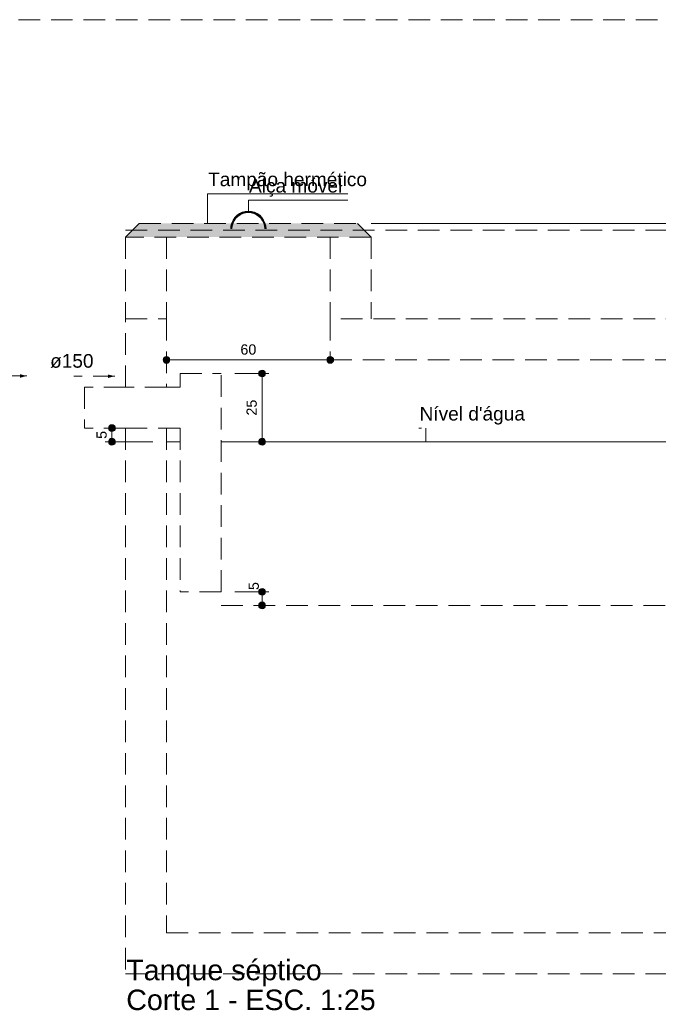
# Model space of a CAD drawing. Header units: feet. Extents: x 8 to 127, y 6 to 90.
# Tile 5 of 256: x 30 to 39, y 24 to 39. Entities that reach past the tile are written whole.
import ezdxf

# ---------------------------------------------------------------- set-up
doc = ezdxf.new("R2010")
doc.units = ezdxf.units.FT
doc.header["$MEASUREMENT"] = 0
doc.linetypes.add('HIDDEN2', pattern=[0.47625, 0.3175, -0.15875])
for name, color, linetype, lineweight in [('DI-Cotas', 8, 'Continuous', 9), ('DI-Detalhes', 8, 'HIDDEN2', 9), ('DI-Eixos', 7, 'HIDDEN2', 9), ('DI-Níveis', 7, 'Continuous', 0), ('DI-Títulos', 7, 'Continuous', 9)]:
    doc.layers.add(name, color=color, linetype=linetype, lineweight=lineweight)
doc.styles.add('Arial', font='arial.ttf')

msp = doc.modelspace()

# ---------------------------------------------------------------- hatches: boundary and pattern name
at = {"layer": 'DI-Cotas', "linetype": 'Continuous'}
for points in [[(31.827, 33.92), (31.827, 33.925), (31.826, 33.929), (31.825, 33.933), (31.824, 33.938), (31.822, 33.942), (31.82, 33.945), (31.818, 33.949), (31.815, 33.953), (31.812, 33.956), (31.809, 33.959), (31.806, 33.961), (31.802, 33.964), (31.798, 33.966), (31.794, 33.967), (31.79, 33.969), (31.786, 33.97), (31.781, 33.97), (31.777, 33.97), (31.773, 33.97), (31.768, 33.97), (31.764, 33.969), (31.76, 33.967), (31.756, 33.966), (31.752, 33.964), (31.748, 33.961), (31.745, 33.959), (31.742, 33.956), (31.739, 33.953), (31.736, 33.949), (31.734, 33.945), (31.732, 33.942), (31.73, 33.938), (31.729, 33.933), (31.728, 33.929), (31.727, 33.925), (31.727, 33.92), (31.727, 33.916), (31.728, 33.912), (31.729, 33.908), (31.73, 33.903), (31.732, 33.899), (31.734, 33.895), (31.736, 33.892), (31.739, 33.888), (31.742, 33.885), (31.745, 33.882), (31.748, 33.88), (31.752, 33.877), (31.756, 33.875), (31.76, 33.873), (31.764, 33.872), (31.768, 33.871), (31.773, 33.871), (31.777, 33.87), (31.781, 33.871), (31.786, 33.871), (31.79, 33.872), (31.794, 33.873), (31.798, 33.875), (31.802, 33.877), (31.806, 33.88), (31.809, 33.882), (31.812, 33.885), (31.815, 33.888), (31.818, 33.892), (31.82, 33.895), (31.822, 33.899), (31.824, 33.903), (31.825, 33.908), (31.826, 33.912), (31.827, 33.916)], [(34.227, 33.92), (34.227, 33.925), (34.226, 33.929), (34.225, 33.933), (34.224, 33.938), (34.222, 33.942), (34.22, 33.945), (34.218, 33.949), (34.215, 33.953), (34.212, 33.956), (34.209, 33.959), (34.206, 33.961), (34.202, 33.964), (34.198, 33.966), (34.194, 33.967), (34.19, 33.969), (34.186, 33.97), (34.181, 33.97), (34.177, 33.97), (34.173, 33.97), (34.168, 33.97), (34.164, 33.969), (34.16, 33.967), (34.156, 33.966), (34.152, 33.964), (34.148, 33.961), (34.145, 33.959), (34.142, 33.956), (34.139, 33.953), (34.136, 33.949), (34.134, 33.945), (34.132, 33.942), (34.13, 33.938), (34.129, 33.933), (34.128, 33.929), (34.127, 33.925), (34.127, 33.92), (34.127, 33.916), (34.128, 33.912), (34.129, 33.908), (34.13, 33.903), (34.132, 33.899), (34.134, 33.895), (34.136, 33.892), (34.139, 33.888), (34.142, 33.885), (34.145, 33.882), (34.148, 33.88), (34.152, 33.877), (34.156, 33.875), (34.16, 33.873), (34.164, 33.872), (34.168, 33.871), (34.173, 33.871), (34.177, 33.87), (34.181, 33.871), (34.186, 33.871), (34.19, 33.872), (34.194, 33.873), (34.198, 33.875), (34.202, 33.877), (34.206, 33.88), (34.209, 33.882), (34.212, 33.885), (34.215, 33.888), (34.218, 33.892), (34.22, 33.895), (34.222, 33.899), (34.224, 33.903), (34.225, 33.908), (34.226, 33.912), (34.227, 33.916)], [(33.227, 33.72), (33.227, 33.725), (33.226, 33.729), (33.225, 33.733), (33.224, 33.738), (33.222, 33.742), (33.22, 33.745), (33.218, 33.749), (33.215, 33.753), (33.212, 33.756), (33.209, 33.759), (33.206, 33.761), (33.202, 33.764), (33.198, 33.766), (33.194, 33.767), (33.19, 33.769), (33.186, 33.77), (33.181, 33.77), (33.177, 33.77), (33.173, 33.77), (33.168, 33.77), (33.164, 33.769), (33.16, 33.767), (33.156, 33.766), (33.152, 33.764), (33.148, 33.761), (33.145, 33.759), (33.142, 33.756), (33.139, 33.753), (33.136, 33.749), (33.134, 33.745), (33.132, 33.742), (33.13, 33.738), (33.129, 33.733), (33.128, 33.729), (33.127, 33.725), (33.127, 33.72), (33.127, 33.716), (33.128, 33.712), (33.129, 33.708), (33.13, 33.703), (33.132, 33.699), (33.134, 33.695), (33.136, 33.692), (33.139, 33.688), (33.142, 33.685), (33.145, 33.682), (33.148, 33.68), (33.152, 33.677), (33.156, 33.675), (33.16, 33.673), (33.164, 33.672), (33.168, 33.671), (33.173, 33.671), (33.177, 33.67), (33.181, 33.671), (33.186, 33.671), (33.19, 33.672), (33.194, 33.673), (33.198, 33.675), (33.202, 33.677), (33.206, 33.68), (33.209, 33.682), (33.212, 33.685), (33.215, 33.688), (33.218, 33.692), (33.22, 33.695), (33.222, 33.699), (33.224, 33.703), (33.225, 33.708), (33.226, 33.712), (33.227, 33.716)], [(31.027, 32.92), (31.027, 32.925), (31.026, 32.929), (31.025, 32.933), (31.024, 32.938), (31.022, 32.942), (31.02, 32.945), (31.018, 32.949), (31.015, 32.953), (31.012, 32.956), (31.009, 32.959), (31.006, 32.961), (31.002, 32.964), (30.998, 32.966), (30.994, 32.967), (30.99, 32.969), (30.986, 32.97), (30.981, 32.97), (30.977, 32.97), (30.973, 32.97), (30.968, 32.97), (30.964, 32.969), (30.96, 32.967), (30.956, 32.966), (30.952, 32.964), (30.948, 32.961), (30.945, 32.959), (30.942, 32.956), (30.939, 32.953), (30.936, 32.949), (30.934, 32.945), (30.932, 32.942), (30.93, 32.938), (30.929, 32.933), (30.928, 32.929), (30.927, 32.925), (30.927, 32.92), (30.927, 32.916), (30.928, 32.912), (30.929, 32.908), (30.93, 32.903), (30.932, 32.899), (30.934, 32.895), (30.936, 32.892), (30.939, 32.888), (30.942, 32.885), (30.945, 32.882), (30.948, 32.88), (30.952, 32.877), (30.956, 32.875), (30.96, 32.873), (30.964, 32.872), (30.968, 32.871), (30.973, 32.871), (30.977, 32.87), (30.981, 32.871), (30.986, 32.871), (30.99, 32.872), (30.994, 32.873), (30.998, 32.875), (31.002, 32.877), (31.006, 32.88), (31.009, 32.882), (31.012, 32.885), (31.015, 32.888), (31.018, 32.892), (31.02, 32.895), (31.022, 32.899), (31.024, 32.903), (31.025, 32.908), (31.026, 32.912), (31.027, 32.916)], [(31.027, 32.72), (31.027, 32.725), (31.026, 32.729), (31.025, 32.733), (31.024, 32.738), (31.022, 32.742), (31.02, 32.745), (31.018, 32.749), (31.015, 32.753), (31.012, 32.756), (31.009, 32.759), (31.006, 32.761), (31.002, 32.764), (30.998, 32.766), (30.994, 32.767), (30.99, 32.769), (30.986, 32.77), (30.981, 32.77), (30.977, 32.77), (30.973, 32.77), (30.968, 32.77), (30.964, 32.769), (30.96, 32.767), (30.956, 32.766), (30.952, 32.764), (30.948, 32.761), (30.945, 32.759), (30.942, 32.756), (30.939, 32.753), (30.936, 32.749), (30.934, 32.745), (30.932, 32.742), (30.93, 32.738), (30.929, 32.733), (30.928, 32.729), (30.927, 32.725), (30.927, 32.72), (30.927, 32.716), (30.928, 32.712), (30.929, 32.708), (30.93, 32.703), (30.932, 32.699), (30.934, 32.695), (30.936, 32.692), (30.939, 32.688), (30.942, 32.685), (30.945, 32.682), (30.948, 32.68), (30.952, 32.677), (30.956, 32.675), (30.96, 32.673), (30.964, 32.672), (30.968, 32.671), (30.973, 32.671), (30.977, 32.67), (30.981, 32.671), (30.986, 32.671), (30.99, 32.672), (30.994, 32.673), (30.998, 32.675), (31.002, 32.677), (31.006, 32.68), (31.009, 32.682), (31.012, 32.685), (31.015, 32.688), (31.018, 32.692), (31.02, 32.695), (31.022, 32.699), (31.024, 32.703), (31.025, 32.708), (31.026, 32.712), (31.027, 32.716)], [(33.227, 32.72), (33.227, 32.725), (33.226, 32.729), (33.225, 32.733), (33.224, 32.738), (33.222, 32.742), (33.22, 32.745), (33.218, 32.749), (33.215, 32.753), (33.212, 32.756), (33.209, 32.759), (33.206, 32.761), (33.202, 32.764), (33.198, 32.766), (33.194, 32.767), (33.19, 32.769), (33.186, 32.77), (33.181, 32.77), (33.177, 32.77), (33.173, 32.77), (33.168, 32.77), (33.164, 32.769), (33.16, 32.767), (33.156, 32.766), (33.152, 32.764), (33.148, 32.761), (33.145, 32.759), (33.142, 32.756), (33.139, 32.753), (33.136, 32.749), (33.134, 32.745), (33.132, 32.742), (33.13, 32.738), (33.129, 32.733), (33.128, 32.729), (33.127, 32.725), (33.127, 32.72), (33.127, 32.716), (33.128, 32.712), (33.129, 32.708), (33.13, 32.703), (33.132, 32.699), (33.134, 32.695), (33.136, 32.692), (33.139, 32.688), (33.142, 32.685), (33.145, 32.682), (33.148, 32.68), (33.152, 32.677), (33.156, 32.675), (33.16, 32.673), (33.164, 32.672), (33.168, 32.671), (33.173, 32.671), (33.177, 32.67), (33.181, 32.671), (33.186, 32.671), (33.19, 32.672), (33.194, 32.673), (33.198, 32.675), (33.202, 32.677), (33.206, 32.68), (33.209, 32.682), (33.212, 32.685), (33.215, 32.688), (33.218, 32.692), (33.22, 32.695), (33.222, 32.699), (33.224, 32.703), (33.225, 32.708), (33.226, 32.712), (33.227, 32.716)], [(33.227, 30.52), (33.227, 30.525), (33.226, 30.529), (33.225, 30.533), (33.224, 30.538), (33.222, 30.542), (33.22, 30.545), (33.218, 30.549), (33.215, 30.553), (33.212, 30.556), (33.209, 30.559), (33.206, 30.561), (33.202, 30.564), (33.198, 30.566), (33.194, 30.567), (33.19, 30.569), (33.186, 30.57), (33.181, 30.57), (33.177, 30.57), (33.173, 30.57), (33.168, 30.57), (33.164, 30.569), (33.16, 30.567), (33.156, 30.566), (33.152, 30.564), (33.148, 30.561), (33.145, 30.559), (33.142, 30.556), (33.139, 30.553), (33.136, 30.549), (33.134, 30.545), (33.132, 30.542), (33.13, 30.538), (33.129, 30.533), (33.128, 30.529), (33.127, 30.525), (33.127, 30.52), (33.127, 30.516), (33.128, 30.512), (33.129, 30.508), (33.13, 30.503), (33.132, 30.499), (33.134, 30.495), (33.136, 30.492), (33.139, 30.488), (33.142, 30.485), (33.145, 30.482), (33.148, 30.48), (33.152, 30.477), (33.156, 30.475), (33.16, 30.473), (33.164, 30.472), (33.168, 30.471), (33.173, 30.471), (33.177, 30.47), (33.181, 30.471), (33.186, 30.471), (33.19, 30.472), (33.194, 30.473), (33.198, 30.475), (33.202, 30.477), (33.206, 30.48), (33.209, 30.482), (33.212, 30.485), (33.215, 30.488), (33.218, 30.492), (33.22, 30.495), (33.222, 30.499), (33.224, 30.503), (33.225, 30.508), (33.226, 30.512), (33.227, 30.516)], [(33.227, 30.32), (33.227, 30.325), (33.226, 30.329), (33.225, 30.333), (33.224, 30.338), (33.222, 30.342), (33.22, 30.345), (33.218, 30.349), (33.215, 30.353), (33.212, 30.356), (33.209, 30.359), (33.206, 30.361), (33.202, 30.364), (33.198, 30.366), (33.194, 30.367), (33.19, 30.369), (33.186, 30.37), (33.181, 30.37), (33.177, 30.37), (33.173, 30.37), (33.168, 30.37), (33.164, 30.369), (33.16, 30.367), (33.156, 30.366), (33.152, 30.364), (33.148, 30.361), (33.145, 30.359), (33.142, 30.356), (33.139, 30.353), (33.136, 30.349), (33.134, 30.345), (33.132, 30.342), (33.13, 30.338), (33.129, 30.333), (33.128, 30.329), (33.127, 30.325), (33.127, 30.32), (33.127, 30.316), (33.128, 30.312), (33.129, 30.308), (33.13, 30.303), (33.132, 30.299), (33.134, 30.295), (33.136, 30.292), (33.139, 30.288), (33.142, 30.285), (33.145, 30.282), (33.148, 30.28), (33.152, 30.277), (33.156, 30.275), (33.16, 30.273), (33.164, 30.272), (33.168, 30.271), (33.173, 30.271), (33.177, 30.27), (33.181, 30.271), (33.186, 30.271), (33.19, 30.272), (33.194, 30.273), (33.198, 30.275), (33.202, 30.277), (33.206, 30.28), (33.209, 30.282), (33.212, 30.285), (33.215, 30.288), (33.218, 30.292), (33.22, 30.295), (33.222, 30.299), (33.224, 30.303), (33.225, 30.308), (33.226, 30.312), (33.227, 30.316)]]:
    msp.add_hatch(color=8, dxfattribs=at).paths.add_polyline_path(points)
at = {"layer": 'DI-Detalhes', "linetype": 'Continuous'}
msp.add_hatch(color=8, dxfattribs=at).paths.add_polyline_path([(31.377, 35.92), (34.577, 35.92), (34.777, 35.72), (31.177, 35.72)])
at = {"layer": 'DI-Detalhes', "linetype": 'Continuous', "lineweight": 9}
for points in [[(29.727, 33.684), (29.63, 33.71), (29.63, 33.658)], [(31.017, 33.68), (30.92, 33.706), (30.92, 33.655)]]:
    msp.add_hatch(color=8, dxfattribs=at).paths.add_polyline_path(points)

# ---------------------------------------------------------------- linework, layer by layer
at = {"layer": 'DI-Cotas', "color": 8, "linetype": 'Continuous', "lineweight": 9}
for p, q in [((32.377, 35.92), (32.377, 36.356)), ((32.377, 36.356), (34.437, 36.356)), ((32.977, 36.1), (32.977, 36.26)), ((32.977, 36.26), (34.437, 36.26)), ((34.777, 35.92), (43.577, 35.92)), ((34.177, 33.92), (31.777, 33.92)), ((32.777, 33.72), (33.277, 33.72)), ((33.177, 32.72), (33.177, 33.72)), ((30.977, 32.92), (30.877, 32.92)), ((30.977, 32.72), (30.977, 32.92)), ((35.477, 32.92), (35.517, 32.92)), ((35.577, 32.92), (35.577, 32.72)), ((31.577, 32.72), (30.877, 32.72)), ((33.177, 32.72), (33.077, 32.72)), ((32.777, 30.52), (33.277, 30.52)), ((33.177, 30.32), (33.177, 30.52)), ((33.177, 30.32), (33.077, 30.32))]:
    msp.add_line(p, q, dxfattribs=at)
for centre in [(31.777, 33.92), (34.177, 33.92), (33.177, 33.72), (30.977, 32.92), (30.977, 32.72), (33.177, 32.72), (33.177, 30.52), (33.177, 30.32)]:
    msp.add_circle(centre, 0.05, dxfattribs=at)
at = {"layer": 'DI-Detalhes'}
msp.add_line((48.975, 38.906), (11.23, 38.906), dxfattribs=at)
at = {"layer": 'DI-Detalhes', "color": 8, "linetype": 'HIDDEN2', "lineweight": 9}
for p, q in [((31.177, 35.82), (47.177, 35.82)), ((31.177, 35.72), (31.177, 34.52)), ((31.777, 35.72), (31.777, 34.52)), ((34.177, 35.72), (34.177, 34.52)), ((34.777, 35.72), (34.777, 34.52)), ((31.977, 33.52), (31.977, 33.72)), ((31.977, 33.72), (32.577, 33.72)), ((32.577, 30.52), (32.577, 33.72)), ((31.177, 33.52), (30.577, 33.52)), ((30.577, 33.52), (30.577, 32.92)), ((31.777, 33.52), (31.977, 33.52)), ((31.177, 32.92), (30.577, 32.92)), ((31.777, 32.92), (31.977, 32.92)), ((31.977, 32.92), (31.977, 30.52)), ((32.577, 30.52), (31.977, 30.52)), ((32.577, 30.32), (45.777, 30.32))]:
    msp.add_line(p, q, dxfattribs=at)
at = {"layer": 'DI-Detalhes'}
for points in [[(33.236, 35.84), (33.232, 35.885), (33.22, 35.929), (33.201, 35.97), (33.175, 36.007), (33.144, 36.039), (33.107, 36.065), (33.066, 36.084), (33.022, 36.096), (32.977, 36.099), (32.932, 36.096), (32.888, 36.084), (32.848, 36.065), (32.811, 36.039), (32.779, 36.007), (32.753, 35.97), (32.734, 35.929), (32.722, 35.885), (32.718, 35.84)], [(33.235, 35.84), (33.231, 35.885), (33.219, 35.929), (33.2, 35.969), (33.175, 36.006), (33.143, 36.038), (33.106, 36.064), (33.065, 36.083), (33.022, 36.095), (32.977, 36.098), (32.932, 36.095), (32.889, 36.083), (32.848, 36.064), (32.811, 36.038), (32.779, 36.006), (32.754, 35.969), (32.735, 35.929), (32.723, 35.885), (32.719, 35.84)], [(33.234, 35.84), (33.23, 35.885), (33.219, 35.928), (33.2, 35.969), (33.174, 36.006), (33.142, 36.037), (33.106, 36.063), (33.065, 36.082), (33.022, 36.094), (32.977, 36.097), (32.932, 36.094), (32.889, 36.082), (32.849, 36.063), (32.812, 36.037), (32.78, 36.006), (32.754, 35.969), (32.736, 35.928), (32.724, 35.885), (32.72, 35.84)], [(33.233, 35.84), (33.229, 35.885), (33.218, 35.928), (33.199, 35.968), (33.173, 36.005), (33.142, 36.037), (33.105, 36.062), (33.065, 36.081), (33.021, 36.093), (32.977, 36.096), (32.933, 36.093), (32.889, 36.081), (32.849, 36.062), (32.812, 36.037), (32.781, 36.005), (32.755, 35.968), (32.736, 35.928), (32.725, 35.885), (32.721, 35.84)], [(33.232, 35.84), (33.228, 35.885), (33.217, 35.928), (33.198, 35.968), (33.172, 36.004), (33.141, 36.036), (33.105, 36.061), (33.064, 36.08), (33.021, 36.092), (32.977, 36.095), (32.933, 36.092), (32.89, 36.08), (32.85, 36.061), (32.813, 36.036), (32.782, 36.004), (32.756, 35.968), (32.737, 35.928), (32.726, 35.885), (32.722, 35.84)], [(33.231, 35.84), (33.227, 35.885), (33.216, 35.927), (33.197, 35.967), (33.172, 36.004), (33.14, 36.035), (33.104, 36.06), (33.064, 36.079), (33.021, 36.091), (32.977, 36.094), (32.933, 36.091), (32.89, 36.079), (32.85, 36.06), (32.814, 36.035), (32.782, 36.004), (32.757, 35.967), (32.738, 35.927), (32.727, 35.885), (32.723, 35.84)], [(33.23, 35.84), (33.226, 35.884), (33.215, 35.927), (33.196, 35.967), (33.171, 36.003), (33.14, 36.034), (33.104, 36.06), (33.064, 36.078), (33.021, 36.09), (32.977, 36.093), (32.933, 36.09), (32.891, 36.078), (32.851, 36.06), (32.814, 36.034), (32.783, 36.003), (32.758, 35.967), (32.739, 35.927), (32.728, 35.884), (32.724, 35.84)], [(33.229, 35.84), (33.225, 35.884), (33.214, 35.927), (33.195, 35.966), (33.17, 36.002), (33.139, 36.034), (33.103, 36.059), (33.063, 36.077), (33.021, 36.089), (32.977, 36.092), (32.933, 36.089), (32.891, 36.077), (32.851, 36.059), (32.815, 36.034), (32.784, 36.002), (32.759, 35.966), (32.74, 35.927), (32.729, 35.884), (32.725, 35.84)], [(33.228, 35.84), (33.224, 35.884), (33.213, 35.926), (33.194, 35.966), (33.169, 36.002), (33.138, 36.033), (33.103, 36.058), (33.063, 36.076), (33.021, 36.088), (32.977, 36.091), (32.933, 36.088), (32.891, 36.076), (32.852, 36.058), (32.816, 36.033), (32.785, 36.002), (32.76, 35.966), (32.741, 35.926), (32.73, 35.884), (32.726, 35.84)], [(33.227, 35.84), (33.223, 35.884), (33.212, 35.926), (33.194, 35.965), (33.169, 36.001), (33.138, 36.032), (33.102, 36.057), (33.063, 36.075), (33.02, 36.087), (32.977, 36.09), (32.934, 36.087), (32.892, 36.075), (32.852, 36.057), (32.816, 36.032), (32.786, 36.001), (32.761, 35.965), (32.742, 35.926), (32.731, 35.884), (32.727, 35.84)], [(33.226, 35.84), (33.222, 35.884), (33.211, 35.926), (33.193, 35.965), (33.168, 36.001), (33.137, 36.031), (33.102, 36.056), (33.062, 36.074), (33.02, 36.086), (32.977, 36.089), (32.934, 36.086), (32.892, 36.074), (32.853, 36.056), (32.817, 36.031), (32.786, 36.001), (32.761, 35.965), (32.743, 35.926), (32.732, 35.884), (32.728, 35.84)], [(33.225, 35.84), (33.221, 35.884), (33.21, 35.925), (33.192, 35.964), (33.167, 36), (33.136, 36.03), (33.101, 36.055), (33.062, 36.074), (33.02, 36.085), (32.977, 36.088), (32.934, 36.085), (32.892, 36.074), (32.853, 36.055), (32.818, 36.03), (32.787, 36), (32.762, 35.964), (32.744, 35.925), (32.733, 35.884), (32.729, 35.84)], [(33.224, 35.84), (33.22, 35.883), (33.209, 35.925), (33.191, 35.964), (33.166, 35.999), (33.136, 36.03), (33.101, 36.054), (33.062, 36.073), (33.02, 36.084), (32.977, 36.087), (32.934, 36.084), (32.893, 36.073), (32.854, 36.054), (32.818, 36.03), (32.788, 35.999), (32.763, 35.964), (32.745, 35.925), (32.734, 35.883), (32.73, 35.84)], [(33.223, 35.84), (33.219, 35.883), (33.208, 35.925), (33.19, 35.963), (33.165, 35.999), (33.135, 36.029), (33.1, 36.054), (33.061, 36.072), (33.02, 36.083), (32.977, 36.086), (32.934, 36.083), (32.893, 36.072), (32.854, 36.054), (32.819, 36.029), (32.789, 35.999), (32.764, 35.963), (32.746, 35.925), (32.735, 35.883), (32.731, 35.84)], [(33.222, 35.84), (33.218, 35.883), (33.207, 35.924), (33.189, 35.963), (33.165, 35.998), (33.135, 36.028), (33.1, 36.053), (33.061, 36.071), (33.02, 36.082), (32.977, 36.085), (32.934, 36.082), (32.893, 36.071), (32.855, 36.053), (32.82, 36.028), (32.789, 35.998), (32.765, 35.963), (32.747, 35.924), (32.736, 35.883), (32.732, 35.84)], [(33.221, 35.84), (33.217, 35.883), (33.206, 35.924), (33.188, 35.962), (33.164, 35.997), (33.134, 36.027), (33.099, 36.052), (33.06, 36.07), (33.019, 36.081), (32.977, 36.084), (32.935, 36.081), (32.894, 36.07), (32.855, 36.052), (32.82, 36.027), (32.79, 35.997), (32.766, 35.962), (32.748, 35.924), (32.737, 35.883), (32.733, 35.84)], [(33.22, 35.84), (33.216, 35.883), (33.205, 35.924), (33.187, 35.962), (33.163, 35.997), (33.133, 36.027), (33.099, 36.051), (33.06, 36.069), (33.019, 36.08), (32.977, 36.083), (32.935, 36.08), (32.894, 36.069), (32.856, 36.051), (32.821, 36.027), (32.791, 35.997), (32.767, 35.962), (32.749, 35.924), (32.738, 35.883), (32.734, 35.84)], [(33.219, 35.84), (33.215, 35.883), (33.204, 35.923), (33.187, 35.961), (33.162, 35.996), (33.133, 36.026), (33.098, 36.05), (33.06, 36.068), (33.019, 36.079), (32.977, 36.082), (32.935, 36.079), (32.894, 36.068), (32.856, 36.05), (32.821, 36.026), (32.792, 35.996), (32.767, 35.961), (32.75, 35.923), (32.739, 35.883), (32.735, 35.84)], [(33.218, 35.84), (33.214, 35.882), (33.204, 35.923), (33.186, 35.961), (33.162, 35.995), (33.132, 36.025), (33.098, 36.049), (33.059, 36.067), (33.019, 36.078), (32.977, 36.081), (32.935, 36.078), (32.895, 36.067), (32.857, 36.049), (32.822, 36.025), (32.792, 35.995), (32.768, 35.961), (32.751, 35.923), (32.74, 35.882), (32.736, 35.84)], [(33.217, 35.84), (33.213, 35.882), (33.203, 35.923), (33.185, 35.96), (33.161, 35.995), (33.131, 36.024), (33.097, 36.048), (33.059, 36.066), (33.019, 36.077), (32.977, 36.08), (32.935, 36.077), (32.895, 36.066), (32.857, 36.048), (32.823, 36.024), (32.793, 35.995), (32.769, 35.96), (32.752, 35.923), (32.741, 35.882), (32.737, 35.84)], [(31.377, 35.92), (34.577, 35.92), (34.777, 35.72), (31.177, 35.72), (31.377, 35.92)]]:
    msp.add_lwpolyline(points, dxfattribs=at)
at = {"layer": 'DI-Detalhes', "color": 8, "linetype": 'HIDDEN2', "lineweight": 9}
for points in [[(29.727, 33.684), (29.127, 33.684)], [(31.017, 33.68), (30.417, 33.68)]]:
    msp.add_lwpolyline(points, dxfattribs=at)
at = {"layer": 'DI-Eixos', "color": 7, "linetype": 'HIDDEN2', "lineweight": 9}
for p, q in [((31.177, 32.92), (31.177, 24.92)), ((31.177, 32.92), (31.777, 32.92)), ((31.777, 32.92), (31.777, 25.52)), ((31.777, 25.52), (46.577, 25.52)), ((31.177, 24.92), (47.177, 24.92))]:
    msp.add_line(p, q, dxfattribs=at)
at = {"layer": 'DI-Eixos'}
for points in [[(31.177, 33.52), (31.177, 34.52), (31.777, 34.52), (31.777, 33.52), (31.177, 33.52)], [(34.177, 34.52), (34.177, 33.92), (44.177, 33.92), (44.177, 34.52), (34.177, 34.52)]]:
    msp.add_lwpolyline(points, dxfattribs=at)
at = {"layer": 'DI-Níveis', "color": 7, "linetype": 'Continuous', "lineweight": 0}
for p, q in [((31.777, 32.72), (31.977, 32.72)), ((32.577, 32.72), (45.777, 32.72))]:
    msp.add_line(p, q, dxfattribs=at)

# ---------------------------------------------------------------- texts
at = {"layer": 'DI-Cotas', "color": 8, "insert": (32.977, 33.995), "char_height": 0.15, "width": 0.46601, "attachment_point": 8, "line_spacing_factor": 0.6, "style": 'Arial'}
msp.add_mtext('60', dxfattribs=at)
at = {"layer": 'DI-Cotas', "color": 8, "char_height": 0.15, "rotation": 90.0002, "line_spacing_factor": 0.6, "style": 'Arial'}
for s, insert, width, attachment_point in [('25', (33.102, 33.22), 0.46601, 8), ('5', (30.902, 32.82), 0.233, 8), ('5', (33.133, 30.546), 0.233, 7)]:
    msp.add_mtext(s, dxfattribs=dict(at, insert=insert, width=width, attachment_point=attachment_point))
at = {"layer": 'DI-Detalhes', "color": 8, "char_height": 0.2, "line_spacing_factor": 0.6, "style": 'Arial'}
for s, insert, width, attachment_point in [('Tampão hermético', (32.387, 36.406), 4.65793, 7), ('Alça móvel', (32.987, 36.311), 2.73293, 7), ('ø150', (30.707, 33.8), 1.27348, 9)]:
    msp.add_mtext(s, dxfattribs=dict(at, insert=insert, width=width, attachment_point=attachment_point))
at = {"layer": 'DI-Níveis', "color": 7, "insert": (35.487, 32.971), "char_height": 0.2, "width": 3.08841, "attachment_point": 7, "line_spacing_factor": 0.6, "style": 'Arial'}
msp.add_mtext("Nível d'água", dxfattribs=at)
at = {"layer": 'DI-Títulos', "color": 7, "char_height": 0.3, "attachment_point": 7, "line_spacing_factor": 0.6, "style": 'Arial'}
for s, insert, width in [('Tanque séptico', (31.187, 24.736), 5.73064), ('Corte 1 - ESC. 1:25', (31.187, 24.385), 7.31296)]:
    msp.add_mtext(s, dxfattribs=dict(at, insert=insert, width=width))

doc.saveas('drawing.dxf')
